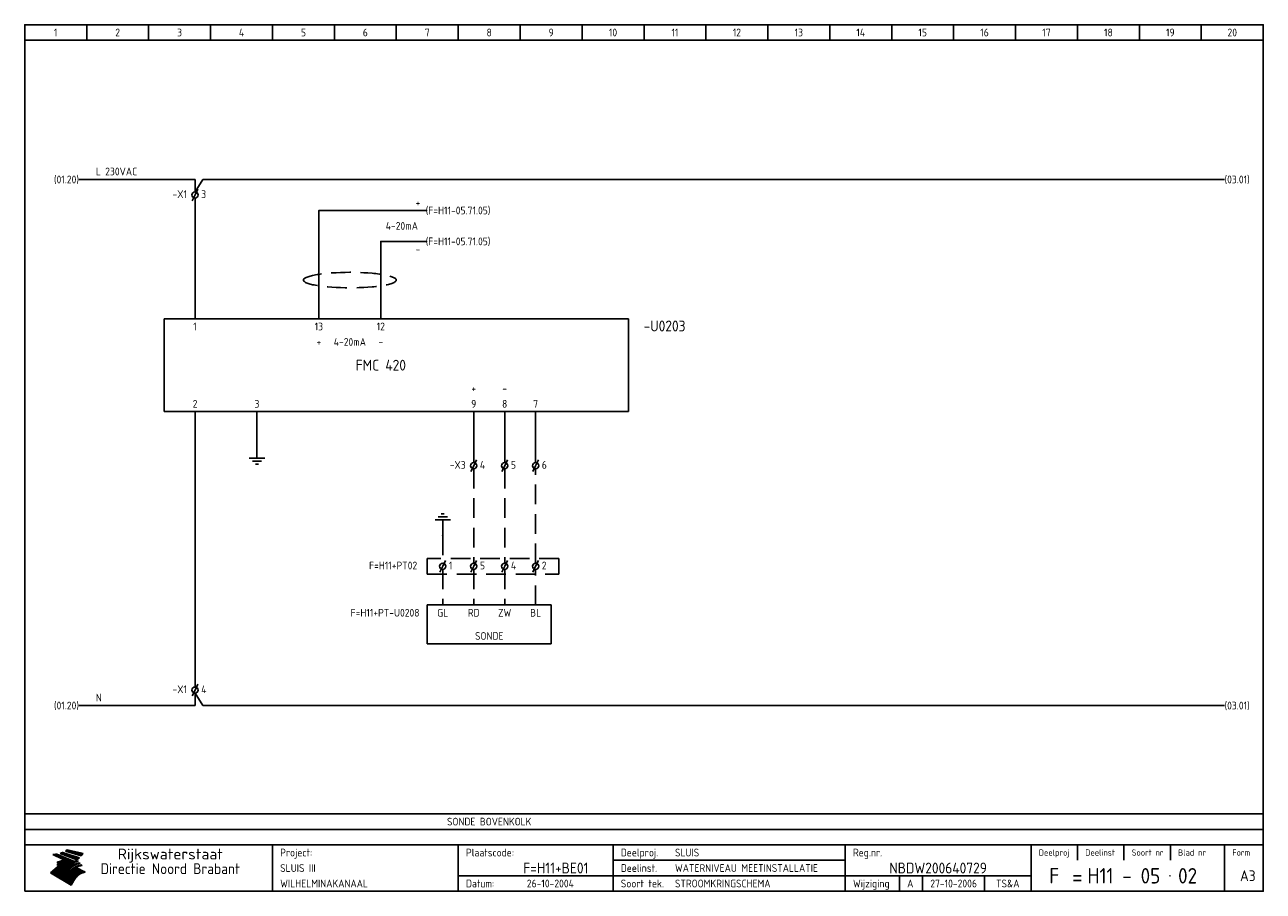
# Model space of a CAD drawing. Extents: x 10 to 410, y 10 to 290.
import ezdxf
from ezdxf.enums import TextEntityAlignment as Align

# ---------------------------------------------------------------- set-up
doc = ezdxf.new("R2010")
doc.units = 0
doc.header["$MEASUREMENT"] = 0
doc.linetypes.add('HIDDEN', pattern=[9.525, 6.35, -3.175])
doc.layers.get('0').update_dxf_attribs({"linetype": 'CONTINUOUS'})
for name, color, linetype in [('0-25', 7, 'CONTINUOUS'), ('0-35', 2, 'CONTINUOUS'), ('0-50', 3, 'CONTINUOUS'), ('B-25', 7, 'CONTINUOUS'), ('B-35', 2, 'CONTINUOUS'), ('S-25', 7, 'CONTINUOUS')]:
    doc.layers.add(name, color=color, linetype=linetype)
doc.styles.add('ISO', font='iso.shx')
doc.styles.get("Standard").update_dxf_attribs({"font": 'iso.shx'})

# ---------------------------------------------------------------- blocks, each defined once
blk = doc.blocks.new('0033')
at = {"layer": 'S-25'}
for p in [(-0.94, -1.88), (0.94, 1.88)]:
    blk.add_line(p, (0, 0), dxfattribs=at)
blk.add_circle((0, 0), 1, dxfattribs=at)
at = {"layer": 'B-25'}
blk.add_attdef('KT', text='', height=2.5, dxfattribs=at).set_placement((-2, -1), align=Align.RIGHT)
blk.add_attdef('KN1', (2, -1.01), '', height=2.5, dxfattribs=at)
blk = doc.blocks.new('KADERA3')
at = {"layer": '0-25'}
for p, q in [((30, 285), (30, 290)), ((50, 285), (50, 290)), ((70, 285), (70, 290)), ((90, 285), (90, 290)), ((110, 285), (110, 290)), ((130, 285), (130, 290)), ((150, 285), (150, 290)), ((170, 285), (170, 290)), ((190, 285), (190, 290)), ((210, 285), (210, 290)), ((230, 285), (230, 290)), ((250, 285), (250, 290)), ((270, 285), (270, 290)), ((290, 285), (290, 290)), ((310, 285), (310, 290)), ((330, 285), (330, 290)), ((350, 285), (350, 290)), ((370, 285), (370, 290)), ((390, 285), (390, 290)), ((10, 285), (410, 285)), ((410, 35), (10, 35)), ((410, 30), (10, 30)), ((350, 25), (350, 20)), ((365, 25), (365, 20)), ((380, 25), (380, 20)), ((200, 20), (275, 20)), ((150, 15), (335, 15)), ((292.5, 15), (292.5, 10)), ((300, 15), (300, 10)), ((320, 15), (320, 10))]:
    blk.add_line(p, q, dxfattribs=at)
at = {"layer": '0-25', "color": 7}
for p, q in [((19.1, 21.89), (25.12, 19)), ((19.1, 21.89), (25.12, 19)), ((19.17, 21.86), (20.7, 21.86)), ((19.29, 21.8), (20.83, 21.8)), ((19.4, 21.75), (20.96, 21.75)), ((19.52, 21.69), (21.09, 21.69)), ((19.64, 21.63), (21.22, 21.63)), ((19.74, 21.92), (20.56, 21.92)), ((19.75, 21.58), (21.36, 21.58)), ((19.87, 21.52), (21.49, 21.52)), ((19.99, 21.47), (21.62, 21.47)), ((20.11, 21.41), (21.75, 21.41)), ((20.22, 21.35), (21.88, 21.35)), ((20.25, 21.97), (20.43, 21.97)), ((20.34, 21.3), (22.02, 21.3)), ((20.38, 21.99), (26.02, 19.59)), ((20.38, 21.99), (26.02, 19.59)), ((20.46, 21.24), (22.15, 21.24)), ((20.57, 21.18), (22.28, 21.18)), ((20.69, 21.13), (22.41, 21.13)), ((20.81, 21.07), (22.55, 21.07)), ((20.92, 21.02), (22.68, 21.02)), ((21.04, 20.96), (22.81, 20.96)), ((21.16, 20.9), (22.94, 20.9)), ((21.27, 20.85), (23.07, 20.85)), ((21.39, 20.79), (23.21, 20.79)), ((21.47, 22.25), (26.83, 20.19)), ((21.47, 22.25), (26.83, 20.19)), ((21.49, 22.25), (23.07, 22.25)), ((21.51, 20.73), (23.34, 20.73)), ((21.6, 22.2), (23.25, 22.2)), ((21.63, 20.68), (23.47, 20.68)), ((21.65, 22.31), (22.89, 22.31)), ((21.74, 20.62), (23.6, 20.62)), ((21.75, 22.14), (23.42, 22.14)), ((21.8, 22.37), (22.71, 22.37)), ((21.86, 20.57), (23.73, 20.57)), ((21.9, 22.08), (23.6, 22.08)), ((21.94, 22.42), (22.53, 22.42)), ((21.98, 20.51), (23.87, 20.51)), ((22.04, 22.03), (23.78, 22.03)), ((22.06, 22.48), (22.36, 22.48)), ((22.09, 20.45), (24, 20.45)), ((22.18, 22.53), (27.65, 20.8)), ((22.18, 22.53), (27.65, 20.8)), ((22.19, 21.97), (23.96, 21.97)), ((22.21, 20.4), (24.13, 20.4)), ((22.33, 20.34), (24.26, 20.34)), ((22.34, 21.92), (24.13, 21.92)), ((22.37, 20), (23.08, 20)), ((22.44, 20.28), (24.4, 20.28)), ((22.48, 21.86), (24.31, 21.86)), ((22.49, 20.06), (23.04, 20.06)), ((22.56, 20.23), (24.53, 20.23)), ((22.61, 20.12), (22.93, 20.12)), ((22.63, 21.8), (24.49, 21.8)), ((22.68, 20.17), (24.66, 20.17)), ((22.71, 20.17), (22.82, 20.17)), ((23.11, 20.02), (22.77, 20.2)), ((23.11, 20.02), (22.77, 20.2)), ((22.78, 21.75), (24.67, 21.75)), ((22.79, 20.12), (24.79, 20.12)), ((22.91, 20.06), (24.92, 20.06)), ((22.92, 21.69), (24.85, 21.69)), ((23.03, 20), (25.06, 20)), ((23.07, 21.63), (25.02, 21.63)), ((23.14, 22.99), (28.22, 21.46)), ((23.14, 22.99), (28.22, 21.46)), ((23.15, 22.98), (25.33, 22.98)), ((23.22, 21.58), (25.2, 21.58)), ((23.23, 23.04), (25.09, 23.04)), ((23.32, 23.1), (24.84, 23.1)), ((23.34, 22.93), (25.57, 22.93)), ((23.36, 21.52), (25.38, 21.52)), ((23.4, 23.15), (24.6, 23.15)), ((23.49, 23.21), (24.36, 23.21)), ((23.51, 21.47), (25.56, 21.47)), ((23.52, 22.87), (25.81, 22.87)), ((23.57, 23.27), (24.12, 23.27)), ((23.64, 23.32), (23.87, 23.32)), ((23.66, 21.41), (25.74, 21.41)), ((23.7, 23.36), (28.82, 22.17)), ((23.7, 23.36), (28.82, 22.17)), ((23.71, 22.82), (26.06, 22.82)), ((23.8, 21.35), (25.91, 21.35)), ((23.9, 22.76), (26.3, 22.76)), ((23.95, 21.3), (26.09, 21.3)), ((24.09, 22.7), (26.54, 22.7)), ((24.09, 21.24), (26.27, 21.24)), ((24.24, 21.18), (26.45, 21.18)), ((24.27, 22.65), (26.78, 22.65)), ((24.39, 21.13), (26.62, 21.13)), ((24.46, 22.59), (27.03, 22.59)), ((24.53, 21.07), (26.8, 21.07)), ((24.65, 22.53), (27.27, 22.53)), ((24.68, 21.02), (26.98, 21.02)), ((24.83, 20.96), (27.16, 20.96)), ((24.84, 22.48), (27.51, 22.48)), ((24.97, 20.9), (27.34, 20.9)), ((25.02, 22.42), (27.75, 22.42)), ((25.12, 20.85), (27.51, 20.85)), ((25.21, 22.37), (28, 22.37)), ((25.27, 20.79), (27.63, 20.79)), ((25.4, 22.31), (28.24, 22.31)), ((25.41, 20.73), (27.57, 20.73)), ((25.56, 20.68), (27.51, 20.68)), ((25.58, 22.25), (28.48, 22.25)), ((25.71, 20.62), (27.44, 20.62)), ((25.77, 22.2), (28.72, 22.2)), ((25.85, 20.57), (27.37, 20.57)), ((25.96, 22.14), (28.79, 22.14)), ((26, 20.51), (27.29, 20.51)), ((26.15, 22.08), (28.75, 22.08)), ((26.15, 20.45), (27.22, 20.45)), ((26.29, 20.4), (27.14, 20.4)), ((26.33, 22.03), (28.71, 22.03)), ((26.44, 20.34), (27.06, 20.34)), ((26.52, 21.97), (28.66, 21.97)), ((26.59, 20.28), (26.97, 20.28)), ((26.71, 21.92), (28.62, 21.92)), ((26.73, 20.23), (26.89, 20.23)), ((26.9, 21.86), (28.57, 21.86)), ((27.08, 21.8), (28.52, 21.8)), ((27.27, 21.75), (28.48, 21.75)), ((27.46, 21.69), (28.43, 21.69)), ((27.65, 21.63), (28.38, 21.63)), ((27.83, 21.58), (28.33, 21.58)), ((28.02, 21.52), (28.28, 21.52)), ((28.21, 21.47), (28.22, 21.47)), ((20.58, 17.88), (18.3, 16)), ((20.58, 17.88), (18.3, 16)), ((24.94, 11.97), (18.3, 16)), ((24.94, 11.97), (18.3, 16)), ((18.31, 16.01), (20.96, 16.01)), ((18.38, 16.07), (21.46, 16.07)), ((18.45, 16.12), (21.88, 16.12)), ((18.52, 16.18), (22.15, 16.18)), ((18.59, 16.23), (22.38, 16.23)), ((18.65, 16.29), (22.58, 16.29)), ((18.72, 16.35), (22.75, 16.35)), ((18.79, 16.4), (22.91, 16.4)), ((18.86, 16.46), (20.6, 16.46)), ((18.93, 16.52), (20.6, 16.52)), ((18.99, 16.57), (20.6, 16.57)), ((19.06, 16.63), (20.6, 16.63)), ((19.13, 16.68), (20.6, 16.68)), ((19.2, 16.74), (20.6, 16.74)), ((19.27, 16.8), (20.6, 16.8)), ((19.33, 16.85), (21.07, 16.85)), ((19.4, 16.91), (21.55, 16.91)), ((19.47, 16.97), (21.88, 16.97)), ((19.54, 17.02), (22.13, 17.02)), ((19.61, 17.08), (22.34, 17.08)), ((19.67, 17.13), (20.6, 17.13)), ((19.74, 17.19), (20.6, 17.19)), ((19.81, 17.25), (20.6, 17.25)), ((19.88, 17.3), (20.6, 17.3)), ((19.95, 17.36), (20.6, 17.36)), ((20.01, 17.42), (20.6, 17.42)), ((20.08, 17.47), (20.93, 17.47)), ((20.15, 17.53), (21.26, 17.53)), ((20.22, 17.58), (21.51, 17.58)), ((20.29, 17.64), (21.72, 17.64)), ((20.35, 17.7), (21.9, 17.7)), ((20.42, 17.75), (22.07, 17.75)), ((20.49, 17.81), (22.22, 17.81)), ((20.56, 17.87), (22.36, 17.87)), ((20.6, 19.11), (20.58, 19.51)), ((20.6, 19.11), (20.58, 19.51)), ((20.58, 19.5), (22.09, 19.5)), ((20.58, 19.44), (21.95, 19.44)), ((20.59, 19.38), (21.79, 19.38)), ((20.59, 19.33), (21.62, 19.33)), ((20.59, 19.27), (21.42, 19.27)), ((20.6, 19.22), (21.2, 19.22)), ((20.6, 19.16), (20.93, 19.16)), ((20.6, 19.11), (20.69, 19.12)), ((20.6, 19.11), (20.69, 19.12)), ((20.6, 18.79), (20.77, 18.81)), ((20.6, 18.79), (20.77, 18.81)), ((20.6, 18.29), (20.6, 18.79)), ((20.6, 18.29), (20.6, 18.79)), ((20.6, 18.77), (22.46, 18.77)), ((20.6, 18.71), (22.33, 18.71)), ((20.6, 18.65), (22.19, 18.65)), ((20.6, 18.6), (22.04, 18.6)), ((20.6, 18.54), (21.87, 18.54)), ((20.6, 18.48), (21.68, 18.48)), ((20.6, 18.43), (21.46, 18.43)), ((20.6, 18.37), (21.21, 18.37)), ((20.6, 18.32), (20.87, 18.32)), ((20.6, 18.29), (20.88, 18.32)), ((20.6, 18.29), (20.88, 18.32)), ((20.6, 17.88), (20.86, 17.91)), ((20.6, 17.88), (20.86, 17.91)), ((20.6, 17.43), (20.97, 17.48)), ((20.6, 17.43), (20.97, 17.48)), ((20.6, 17.43), (20.6, 17.09)), ((20.6, 17.43), (20.6, 17.09)), ((20.6, 17.09), (21.26, 17.16)), ((20.6, 17.09), (21.26, 17.16)), ((20.6, 16.8), (21.37, 16.89)), ((20.6, 16.8), (21.37, 16.89)), ((20.6, 16.8), (20.6, 16.45)), ((20.6, 16.8), (20.6, 16.45)), ((20.6, 16.45), (21.56, 16.56)), ((20.6, 16.45), (21.56, 16.56)), ((20.6, 15.97), (21.67, 16.09)), ((20.6, 15.97), (21.67, 16.09)), ((20.7, 16.46), (23.06, 16.46)), ((20.9, 19.55), (22.23, 19.55)), ((20.9, 18.82), (22.59, 18.82)), ((20.98, 17.92), (22.5, 17.92)), ((21.02, 17.13), (22.53, 17.13)), ((21.19, 19.61), (22.35, 19.61)), ((21.2, 16.52), (23.2, 16.52)), ((21.32, 18.88), (22.71, 18.88)), ((21.32, 17.98), (22.62, 17.98)), ((21.42, 19.67), (22.47, 19.67)), ((21.47, 17.19), (22.7, 17.19)), ((21.59, 18.03), (22.74, 18.03)), ((21.61, 18.93), (22.82, 18.93)), ((21.62, 19.72), (22.59, 19.72)), ((21.72, 16.57), (23.32, 16.57)), ((21.77, 17.25), (22.85, 17.25)), ((21.8, 19.78), (22.69, 19.78)), ((21.8, 18.09), (22.85, 18.09)), ((21.84, 18.99), (22.92, 18.99)), ((21.96, 19.83), (22.79, 19.83)), ((21.99, 18.15), (22.95, 18.15)), ((22.01, 17.3), (22.99, 17.3)), ((22.03, 19.05), (23.03, 19.05)), ((22.1, 16.63), (23.44, 16.63)), ((22.11, 19.89), (22.89, 19.89)), ((22.16, 18.2), (23.05, 18.2)), ((22.21, 19.1), (23.12, 19.1)), ((22.21, 17.36), (23.12, 17.36)), ((22.24, 19.95), (22.99, 19.95)), ((22.31, 18.26), (23.15, 18.26)), ((22.36, 19.16), (23.22, 19.16)), ((22.38, 16.68), (23.56, 16.68)), ((22.39, 17.42), (23.24, 17.42)), ((22.45, 18.32), (23.24, 18.32)), ((22.51, 19.22), (23.3, 19.22)), ((22.56, 17.47), (23.36, 17.47)), ((22.59, 18.37), (23.33, 18.37)), ((22.6, 16.74), (23.66, 16.74)), ((22.64, 19.27), (23.39, 19.27)), ((22.71, 18.43), (23.42, 18.43)), ((22.71, 17.53), (23.47, 17.53)), ((22.77, 19.33), (23.47, 19.33)), ((22.79, 16.8), (23.77, 16.8)), ((22.83, 18.48), (23.5, 18.48)), ((22.84, 17.58), (23.57, 17.58)), ((22.89, 19.38), (23.55, 19.38)), ((22.94, 18.54), (23.58, 18.54)), ((22.96, 16.85), (23.86, 16.85)), ((22.97, 17.64), (23.67, 17.64)), ((23, 19.44), (23.63, 19.44)), ((23.04, 18.6), (23.66, 18.6)), ((23.1, 19.5), (23.72, 19.5)), ((23.1, 17.7), (23.77, 17.7)), ((23.12, 16.91), (23.96, 16.91)), ((23.14, 18.65), (23.74, 18.65)), ((23.15, 19.95), (25.19, 19.95)), ((23.21, 19.55), (23.8, 19.55)), ((23.21, 17.75), (23.86, 17.75)), ((23.21, 16.01), (28.9, 16.01)), ((23.24, 18.71), (23.82, 18.71)), ((23.26, 19.89), (25.32, 19.89)), ((23.26, 16.97), (24.05, 16.97)), ((23.3, 19.61), (23.88, 19.61)), ((23.32, 17.81), (23.95, 17.81)), ((23.33, 18.77), (23.91, 18.77)), ((23.37, 16.07), (29.08, 16.07)), ((23.38, 19.83), (25.45, 19.83)), ((23.39, 19.67), (23.81, 19.67)), ((23.39, 17.02), (24.14, 17.02)), ((23.42, 18.82), (23.99, 18.82)), ((23.42, 17.87), (24.03, 17.87)), ((23.45, 19.7), (23.58, 19.79)), ((23.45, 19.7), (23.58, 19.79)), ((23.48, 19.72), (23.7, 19.72)), ((23.5, 19.78), (25.58, 19.78)), ((23.51, 18.88), (24.07, 18.88)), ((23.51, 16.12), (29.27, 16.12)), ((23.52, 17.92), (24.11, 17.92)), ((23.52, 17.08), (24.22, 17.08)), ((23.54, 18.9), (24.3, 19.42)), ((23.54, 18.9), (24.3, 19.42)), ((23.56, 19.78), (23.59, 19.78)), ((23.56, 19.39), (23.9, 19.62)), ((23.56, 19.39), (23.9, 19.62)), ((23.58, 19.79), (23.9, 19.62)), ((23.58, 19.79), (23.9, 19.62)), ((23.59, 18.93), (24.15, 18.93)), ((23.61, 19.72), (25.72, 19.72)), ((23.62, 17.98), (24.2, 17.98)), ((23.63, 17.13), (24.3, 17.13)), ((23.65, 18.59), (24.62, 19.25)), ((23.65, 18.59), (24.62, 19.25)), ((29.41, 16.17), (23.65, 16.17)), ((23.67, 18.99), (24.23, 18.99)), ((23.71, 18.03), (24.28, 18.03)), ((23.73, 19.67), (25.85, 19.67)), ((23.75, 19.05), (24.32, 19.05)), ((23.75, 17.19), (24.38, 17.19)), ((23.77, 16.23), (29.47, 16.23)), ((23.79, 18.09), (24.36, 18.09)), ((23.83, 19.1), (24.4, 19.1)), ((23.85, 19.61), (25.98, 19.61)), ((23.85, 17.25), (24.46, 17.25)), ((23.88, 18.15), (24.44, 18.15)), ((23.89, 16.29), (29.36, 16.29)), ((23.92, 19.16), (24.48, 19.16)), ((23.94, 18.19), (25.23, 19.07)), ((23.94, 18.19), (25.23, 19.07)), ((23.95, 17.3), (24.55, 17.3)), ((23.96, 19.55), (25.96, 19.55)), ((23.96, 18.2), (24.53, 18.2)), ((24, 19.22), (24.56, 19.22)), ((24, 16.35), (29.24, 16.35)), ((24.04, 18.26), (24.61, 18.26)), ((24.05, 17.36), (24.63, 17.36)), ((24.06, 17.88), (25.34, 18.76)), ((24.06, 17.88), (25.34, 18.76)), ((24.08, 19.5), (25.88, 19.5)), ((24.08, 19.27), (24.58, 19.27)), ((24.11, 16.4), (29.13, 16.4)), ((24.13, 18.32), (24.69, 18.32)), ((24.14, 17.42), (24.71, 17.42)), ((24.16, 19.33), (24.47, 19.33)), ((24.2, 19.44), (25.79, 19.44)), ((24.21, 18.37), (24.77, 18.37)), ((24.21, 16.46), (29.02, 16.46)), ((24.23, 17.47), (24.79, 17.47)), ((24.24, 17.48), (25.52, 18.36)), ((24.24, 17.48), (25.52, 18.36)), ((24.25, 19.38), (24.36, 19.38)), ((24.29, 18.43), (24.85, 18.43)), ((24.3, 19.42), (24.62, 19.25)), ((24.3, 19.42), (24.62, 19.25)), ((24.31, 19.38), (25.71, 19.38)), ((24.31, 17.53), (24.87, 17.53)), ((24.31, 16.52), (28.91, 16.52)), ((24.35, 17.17), (25.64, 18.05)), ((24.35, 17.17), (25.64, 18.05)), ((24.37, 18.48), (24.94, 18.48)), ((24.39, 17.58), (24.96, 17.58)), ((24.4, 16.57), (28.79, 16.57)), ((24.43, 19.33), (25.62, 19.33)), ((24.45, 18.54), (25.02, 18.54)), ((24.47, 17.64), (25.04, 17.64)), ((24.49, 16.63), (28.68, 16.63)), ((24.54, 18.6), (25.1, 18.6)), ((24.55, 19.27), (25.54, 19.27)), ((24.56, 17.7), (25.12, 17.7)), ((24.57, 16.68), (28.57, 16.68)), ((24.62, 18.65), (25.18, 18.65)), ((24.63, 16.72), (25.91, 17.6)), ((24.63, 16.72), (25.91, 17.6)), ((24.64, 17.75), (25.2, 17.75)), ((24.66, 16.74), (28.45, 16.74)), ((24.67, 19.22), (25.45, 19.22)), ((24.7, 18.71), (25.27, 18.71)), ((24.72, 17.81), (25.29, 17.81)), ((24.74, 16.8), (28.34, 16.8)), ((24.78, 19.16), (25.37, 19.16)), ((24.78, 18.77), (25.34, 18.77)), ((24.8, 17.87), (25.37, 17.87)), ((24.82, 16.85), (28.23, 16.85)), ((24.87, 18.82), (25.4, 18.82)), ((24.89, 17.92), (25.45, 17.92)), ((24.9, 19.1), (25.28, 19.1)), ((24.9, 16.91), (28.11, 16.91)), ((24.95, 18.88), (25.45, 18.88)), ((24.97, 17.98), (25.53, 17.98)), ((24.99, 16.97), (28, 16.97)), ((25.02, 19.05), (25.2, 19.05)), ((25.03, 18.93), (25.51, 18.93)), ((25.05, 18.03), (25.61, 18.03)), ((25.07, 17.02), (27.89, 17.02)), ((25.11, 18.99), (25.57, 18.99)), ((26.02, 19.59), (25.12, 19)), ((26.02, 19.59), (25.12, 19)), ((25.13, 18.09), (25.68, 18.09)), ((25.15, 17.08), (27.77, 17.08)), ((25.19, 19.05), (25.63, 19.05)), ((25.21, 18.15), (25.75, 18.15)), ((25.23, 17.13), (27.66, 17.13)), ((25.26, 19.1), (25.7, 19.1)), ((25.3, 18.2), (25.82, 18.2)), ((25.31, 17.19), (27.55, 17.19)), ((25.33, 19.16), (25.77, 19.16)), ((25.38, 18.26), (25.89, 18.26)), ((25.39, 19.22), (25.85, 19.22)), ((25.4, 17.25), (27.43, 17.25)), ((25.46, 18.32), (25.97, 18.32)), ((25.47, 19.27), (25.93, 19.27)), ((25.48, 17.3), (27.32, 17.3)), ((25.54, 19.33), (26.03, 19.33)), ((25.54, 18.37), (26.06, 18.37)), ((25.56, 17.36), (27.21, 17.36)), ((25.62, 18.43), (26.14, 18.43)), ((25.63, 19.38), (26.13, 19.38)), ((25.64, 17.42), (27.1, 17.42)), ((25.7, 18.48), (26.24, 18.48)), ((25.72, 19.44), (26.24, 19.44)), ((25.73, 17.47), (26.98, 17.47)), ((25.79, 18.54), (26.34, 18.54)), ((25.81, 17.53), (26.87, 17.53)), ((25.82, 19.5), (26.36, 19.5)), ((25.89, 18.6), (26.46, 18.6)), ((25.89, 17.58), (26.76, 17.58)), ((25.93, 19.55), (26.53, 19.55)), ((25.96, 17.64), (26.64, 17.64)), ((25.99, 18.65), (26.58, 18.65)), ((26.04, 17.7), (26.59, 17.7)), ((26.06, 19.61), (26.85, 19.61)), ((26.1, 18.71), (26.72, 18.71)), ((26.12, 17.75), (26.67, 17.75)), ((26.2, 17.81), (26.76, 17.81)), ((26.21, 19.67), (27.23, 19.67)), ((26.23, 18.77), (26.89, 18.77)), ((26.29, 17.87), (26.86, 17.87)), ((26.37, 18.82), (27.09, 18.82)), ((26.39, 17.92), (26.97, 17.92)), ((26.44, 19.72), (27.18, 19.72)), ((26.49, 17.98), (27.09, 17.98)), ((26.53, 18.88), (27.34, 18.88)), ((26.56, 17.68), (29.54, 16.2)), ((26.56, 17.68), (29.54, 16.2)), ((26.6, 18.03), (27.22, 18.03)), ((26.72, 18.09), (27.38, 18.09)), ((26.73, 18.93), (27.66, 18.93)), ((26.85, 18.15), (27.56, 18.15)), ((26.99, 18.99), (27.9, 18.99)), ((27, 18.2), (27.8, 18.2)), ((27.13, 19.78), (27.25, 19.64)), ((27.13, 19.78), (27.25, 19.64)), ((27.18, 18.26), (28.13, 18.26)), ((27.26, 19.05), (27.84, 19.05)), ((27.39, 18.32), (28.47, 18.32)), ((27.7, 18.37), (28.49, 18.37)), ((27.78, 19.1), (27.93, 18.96)), ((27.78, 19.1), (27.93, 18.96)), ((28, 18.43), (28.44, 18.43)), ((28.29, 15.83), (29.54, 16.2)), ((28.29, 15.83), (29.54, 16.2)), ((28.39, 18.48), (28.54, 18.32)), ((28.39, 18.48), (28.54, 18.32)), ((29.54, 16.2), (29.45, 16.17)), ((29.54, 16.2), (29.45, 16.17)), ((29.46, 16.18), (29.47, 16.18)), ((18.38, 15.95), (20.6, 15.95)), ((18.47, 15.9), (20.6, 15.9)), ((18.57, 15.84), (20.6, 15.84)), ((18.66, 15.78), (20.6, 15.78)), ((18.75, 15.73), (20.6, 15.73)), ((18.85, 15.67), (20.6, 15.67)), ((18.94, 15.62), (20.6, 15.62)), ((19.03, 15.56), (27.83, 15.56)), ((19.12, 15.5), (27.75, 15.5)), ((19.22, 15.45), (27.66, 15.45)), ((19.31, 15.39), (27.58, 15.39)), ((19.4, 15.33), (27.5, 15.33)), ((19.49, 15.28), (27.43, 15.28)), ((19.59, 15.22), (27.36, 15.22)), ((19.68, 15.17), (27.29, 15.17)), ((19.77, 15.11), (27.22, 15.11)), ((19.86, 15.05), (27.15, 15.05)), ((19.96, 15), (27.09, 15)), ((20.05, 14.94), (27.02, 14.94)), ((20.14, 14.88), (26.96, 14.88)), ((20.24, 14.83), (26.9, 14.83)), ((20.33, 14.77), (26.84, 14.77)), ((20.42, 14.72), (26.79, 14.72)), ((20.51, 14.66), (26.73, 14.66)), ((20.6, 15.97), (20.6, 15.58)), ((20.6, 15.97), (20.6, 15.58)), ((20.6, 15.58), (21.95, 15.73)), ((20.6, 15.58), (21.95, 15.73)), ((20.61, 14.6), (26.68, 14.6)), ((20.7, 14.55), (26.62, 14.55)), ((20.79, 14.49), (26.57, 14.49)), ((20.88, 14.43), (26.52, 14.43)), ((20.94, 15.62), (27.92, 15.62)), ((20.98, 14.38), (26.47, 14.38)), ((21.07, 14.32), (26.42, 14.32)), ((21.16, 14.27), (26.38, 14.27)), ((21.25, 14.21), (26.33, 14.21)), ((21.35, 14.15), (26.29, 14.15)), ((21.44, 14.1), (26.24, 14.1)), ((21.45, 15.67), (28.01, 15.67)), ((21.53, 14.04), (26.2, 14.04)), ((21.63, 13.98), (26.16, 13.98)), ((21.72, 13.93), (26.12, 13.93)), ((21.81, 13.87), (26.08, 13.87)), ((21.9, 13.82), (26.04, 13.82)), ((21.96, 15.73), (28.11, 15.73)), ((22, 13.76), (26, 13.76)), ((22.09, 13.7), (25.96, 13.7)), ((22.18, 13.65), (25.93, 13.65)), ((22.27, 13.59), (25.89, 13.59)), ((22.34, 15.78), (28.21, 15.78)), ((22.37, 13.53), (25.86, 13.53)), ((22.46, 13.48), (25.82, 13.48)), ((22.55, 13.42), (25.79, 13.42)), ((22.62, 15.84), (28.33, 15.84)), ((22.65, 13.37), (25.76, 13.37)), ((22.74, 13.31), (25.73, 13.31)), ((22.83, 13.25), (25.69, 13.25)), ((22.84, 15.9), (28.52, 15.9)), ((22.92, 13.2), (25.66, 13.2)), ((23.02, 13.14), (25.63, 13.14)), ((23.04, 15.95), (28.71, 15.95)), ((23.11, 13.08), (25.59, 13.08)), ((23.2, 13.03), (25.56, 13.03)), ((23.29, 12.97), (25.53, 12.97)), ((23.39, 12.92), (25.5, 12.92)), ((23.48, 12.86), (25.46, 12.86)), ((23.57, 12.8), (25.43, 12.8)), ((23.66, 12.75), (25.4, 12.75)), ((23.76, 12.69), (25.36, 12.69)), ((23.85, 12.63), (25.33, 12.63)), ((23.94, 12.58), (25.3, 12.58)), ((24.04, 12.52), (25.26, 12.52)), ((24.13, 12.47), (25.23, 12.47)), ((24.22, 12.41), (25.2, 12.41)), ((24.31, 12.35), (25.17, 12.35)), ((24.41, 12.3), (25.13, 12.3)), ((24.5, 12.24), (25.1, 12.24)), ((24.59, 12.18), (25.07, 12.18)), ((24.68, 12.13), (25.03, 12.13)), ((24.78, 12.07), (25, 12.07)), ((24.87, 12.02), (24.97, 12.02)), ((24.94, 11.97), (25.81, 13.45)), ((24.94, 11.97), (25.81, 13.45))]:
    blk.add_line(p, q, dxfattribs=at)
for centre, radius, start, end in [((19.15, 29.7), 7.8, 269.6055, 279.0886), ((19.15, 29.7), 7.8, 269.6055, 279.0886), ((19.93, 25.38), 5.91, 276.3402, 298.7463), ((19.93, 25.38), 5.91, 276.3402, 298.7463), ((19.84, 25.09), 6.03, 278.129, 302.868), ((19.84, 25.09), 6.03, 278.129, 302.868), ((19.84, 27.26), 5.27, 288.0217, 296.3084), ((19.84, 27.26), 5.27, 288.0217, 296.3084), ((20.49, 27.56), 5.28, 300.0654, 307.393), ((20.49, 27.56), 5.28, 300.0654, 307.393), ((24.11, 24.7), 5.26, 301.1147, 312.2814), ((24.11, 24.7), 5.26, 301.1147, 312.2814), ((21.95, 27.32), 8.59, 316.9248, 323.1399), ((21.95, 27.32), 8.59, 316.9248, 323.1399), ((20.21, 23.78), 5.91, 273.6149, 304.3803), ((20.21, 23.78), 5.91, 273.6149, 304.3803), ((20.35, 24.56), 5.76, 274.164, 302.5474), ((20.35, 24.56), 5.76, 274.164, 302.5474), ((20.05, 24.28), 6.02, 277.9472, 305.7139), ((20.05, 24.28), 6.02, 277.9472, 305.7139), ((20.04, 23.49), 6.09, 278.8115, 306.4242), ((20.04, 23.49), 6.09, 278.8115, 306.4242), ((20.53, 23.07), 5.96, 277.0519, 304.973), ((20.53, 23.07), 5.96, 277.0519, 304.973), ((20.72, 22.76), 5.91, 276.3402, 304.3803), ((20.72, 22.76), 5.91, 276.3402, 304.3803), ((21.06, 22.34), 5.81, 274.9043, 303.1745), ((21.06, 22.34), 5.81, 274.9043, 303.1745), ((20.82, 22.06), 6.04, 278.1111, 305.8489), ((20.82, 22.06), 6.04, 278.1111, 305.8489), ((21.3, 21.6), 5.91, 276.3402, 304.3803), ((21.3, 21.6), 5.91, 276.3402, 304.3803), ((27.05, 17.17), 2.63, 107.4286, 133.7799), ((27.05, 17.17), 2.63, 107.4286, 133.7799), ((27.45, 16.91), 2.81, 110.4143, 138.7411), ((27.45, 16.91), 2.81, 110.4143, 138.7411), ((27.57, 15.64), 3.4, 98.1566, 126.9045), ((27.57, 15.64), 3.4, 98.1566, 126.9045), ((27.91, 15.54), 3.39, 100.5835, 132.088), ((27.91, 15.54), 3.39, 100.5835, 132.088), ((28.21, 14.74), 3.67, 95.7581, 128.7216), ((28.21, 14.74), 3.67, 95.7581, 128.7216), ((27.01, 16.84), 2.93, 87.7348, 104.8316), ((27.01, 16.84), 2.93, 87.7348, 104.8316), ((27.37, 15.71), 3.93, 91.7838, 103.2817), ((27.37, 15.71), 3.93, 91.7838, 103.2817), ((28.4, 15.05), 3.21, 96.3886, 125.0052), ((28.4, 15.05), 3.21, 96.3886, 125.0052), ((27.82, 16.31), 2.8, 90.634, 105.1984), ((27.82, 16.31), 2.8, 90.634, 105.1984), ((28.19, 15.04), 3.93, 93.8342, 103.2817), ((28.19, 15.04), 3.93, 93.8342, 103.2817), ((28.58, 15.69), 2.8, 93.8141, 105.1984), ((28.58, 15.69), 2.8, 93.8141, 105.1984), ((28.95, 14.41), 3.93, 96.0135, 103.2817), ((28.95, 14.41), 3.93, 96.0135, 103.2817), ((31.24, 10.26), 6.3, 117.9568, 149.6251), ((31.24, 10.26), 6.3, 117.9568, 149.6251)]:
    blk.add_arc(centre, radius, start, end, dxfattribs=at)
at = {"layer": '0-35'}
for p, q in [((90, 25), (90, 10)), ((150, 25), (150, 10)), ((200, 25), (200, 10)), ((275, 25), (275, 10)), ((335, 25), (335, 10)), ((397.5, 25), (397.5, 10))]:
    blk.add_line(p, q, dxfattribs=at)
at = {"layer": '0-50'}
for p, q in [((10, 25), (410, 25)), ((348.75, 15), (351.25, 15)), ((348.75, 13.5), (351.25, 13.5))]:
    blk.add_line(p, q, dxfattribs=at)
blk.add_lwpolyline([(10, 10), (410, 10), (410, 290), (10, 290)], close=True, dxfattribs=at)
at = {"layer": '0-50', "const_width": 0.25}
blk.add_lwpolyline([(379.75, 15, 1), (380, 15, 1)], format="xyb", close=True, dxfattribs=at)
at = {"layer": '0-25', "style": 'ISO'}
for s, height, p in [('Project:', 2.5, (92.5, 22.5)), ('Plaatscode:', 2.5, (152.5, 22.5)), ('Deelproj.', 2.5, (202.5, 22.5)), ('Reg.nr.', 2.5, (277.5, 22.5)), ('Deelproj', 2, (337.5, 22.5)), ('Deelinst', 2, (352.5, 22.5)), ('Soort nr', 2, (367.5, 22.5)), ('Blad nr', 2, (382.5, 22.5)), ('Form', 2, (400, 22.5)), ('Deelinst.', 2.5, (202.5, 17.5)), ('Datum:', 2.5, (152.5, 12.5)), ('Soort tek.', 2.5, (202.5, 12.5)), ('Wijziging', 2.5, (277.5, 12.5))]:
    blk.add_text(s, height=height, dxfattribs=at).set_placement(p, align=Align.MIDDLE_LEFT)
for tag, p in [('STR1', (20, 287.5)), ('STR2', (40, 287.5)), ('STR3', (60, 287.5)), ('STR4', (80, 287.5)), ('STR5', (100, 287.5)), ('STR6', (120, 287.5)), ('STR7', (140, 287.5)), ('STR8', (160, 287.5)), ('STR9', (180, 287.5)), ('STR10', (200, 287.5)), ('STR11', (220, 287.5)), ('STR12', (240, 287.5)), ('STR13', (260, 287.5)), ('STR14', (280, 287.5)), ('STR15', (300, 287.5)), ('STR16', (320, 287.5)), ('STR17', (340, 287.5)), ('STR18', (360, 287.5)), ('STR19', (380, 287.5)), ('STR20', (400, 287.5)), ('W', (180, 12.5)), ('Z', (310, 12.5)), ('Y', (327.5, 12.5))]:
    blk.add_attdef(tag, text='', height=2.5, dxfattribs=at).set_placement(p, align=Align.MIDDLE)
for tag, p in [('N', (220, 22.5)), ('B', (92.5, 17.5)), ('P', (220, 17.5)), ('C', (92.5, 12.5)), ('U', (220, 12.5)), ('REV', (295, 12.5))]:
    blk.add_attdef(tag, text='', height=2.5, dxfattribs=at).set_placement(p, align=Align.MIDDLE_LEFT)
at = {"layer": '0-35', "style": 'ISO', "width": 1.00614}
blk.add_text('Rijkswaterstaat', height=3.5, dxfattribs=at).set_placement((40, 20.28), (74, 20.28), align=Align.FIT)
at = {"layer": '0-35', "color": 2, "style": 'ISO', "width": 0.948867}
blk.add_text('Directie Noord Brabant', height=3.5, dxfattribs=at).set_placement((34.5, 15.53), (79.5, 15.53), align=Align.FIT)
at = {"layer": '0-35', "style": 'ISO'}
for tag, p in [('X', (178.5, 17.5)), ('FORM', (402.5, 15))]:
    blk.add_attdef(tag, text='', height=3.5, dxfattribs=at).set_placement(p, align=Align.MIDDLE_LEFT)
blk.add_attdef('RNR', text='', height=3.5, dxfattribs=at).set_placement((305, 17.5), align=Align.MIDDLE)
at = {"layer": '0-50', "style": 'ISO'}
for tag, p in [('M', (342.5, 15)), ('O', (365, 15))]:
    blk.add_attdef(tag, text='', height=5, dxfattribs=at).set_placement(p, align=Align.MIDDLE)
blk.add_attdef('Q', text='', height=5, dxfattribs=at).set_placement((382.5, 15), align=Align.MIDDLE_LEFT)

msp = doc.modelspace()

# ---------------------------------------------------------------- linework, layer by layer
for p, q in [((65, 236), (67.5, 240)), ((65, 74), (67.5, 70))]:
    msp.add_line(p, q)
at = {"layer": 'B-25', "linetype": 'HIDDEN'}
msp.add_ellipse((115, 207.5), major_axis=(-15, 0), ratio=0.166667, dxfattribs=at)
at = {"layer": 'S-25'}
for p, q in [((27.5, 240), (65, 240)), ((65, 240), (65, 236)), ((67.5, 240), (397.5, 240)), ((65, 234), (65, 195)), ((55, 195), (205, 195)), ((55, 165), (55, 195)), ((205, 195), (205, 165)), ((205, 165), (55, 165)), ((65, 165), (65, 76)), ((155, 165), (155, 148.5)), ((165, 165), (165, 148.5)), ((175, 148.5), (175, 165)), ((140, 102.5), (180, 102.5)), ((140, 90), (140, 102.5)), ((180, 102.5), (180, 90)), ((180, 90), (140, 90)), ((65, 74), (65, 70)), ((27.5, 70), (65, 70)), ((67.5, 70), (397.5, 70))]:
    msp.add_line(p, q, dxfattribs=at)
at = {"layer": 'S-25', "color": 0}
for p, q in [((85, 155), (85, 150)), ((82.5, 150), (87.5, 150)), ((83.5, 149), (86.5, 149)), ((84.5, 148), (85.5, 148)), ((145.5, 132), (144.5, 132)), ((147.5, 130), (142.5, 130)), ((146.5, 131), (143.5, 131)), ((145, 125), (145, 130))]:
    msp.add_line(p, q, dxfattribs=at)
at = {"layer": 'S-25', "linetype": 'HIDDEN'}
for p, q in [((155, 146.5), (155, 116)), ((165, 146.5), (165, 116)), ((175, 116), (175, 146.5)), ((145, 114), (145, 102.5)), ((155, 114), (155, 102.5)), ((165, 114), (165, 102.5)), ((175, 102.5), (175, 114))]:
    msp.add_line(p, q, dxfattribs=at)
at = {"layer": 'S-25'}
for points in [[(105, 195), (105, 230), (140, 230)], [(125, 195), (125, 220), (140, 220)], [(85, 165), (85, 155)]]:
    msp.add_lwpolyline(points, dxfattribs=at)
at = {"layer": 'S-25', "linetype": 'HIDDEN'}
msp.add_lwpolyline([(145, 125), (145, 116)], dxfattribs=at)
msp.add_lwpolyline([(140, 112.5), (182.5, 112.5), (182.5, 117.5), (140, 117.5)], close=True, dxfattribs=at)
at = {"layer": 'S-25'}
msp.add_point((145, 125), dxfattribs=at)
msp.add_point((145, 125), dxfattribs=at)

# ---------------------------------------------------------------- block references
ref = msp.add_blockref('KADERA3', (0, 0), dxfattribs=at)
ref.add_attrib('B', 'SLUIS III', dxfattribs={"layer": '0-25', "height": 2.5, "style": 'ISO'}).set_placement((92.5, 17.5), align=Align.MIDDLE_LEFT)
ref.add_attrib('C', 'WILHELMINAKANAAL', dxfattribs={"layer": '0-25', "height": 2.5, "style": 'ISO'}).set_placement((92.5, 12.5), align=Align.MIDDLE_LEFT)
ref.add_attrib('N', 'SLUIS', dxfattribs={"layer": '0-25', "height": 2.5, "style": 'ISO'}).set_placement((220, 22.5), align=Align.MIDDLE_LEFT)
ref.add_attrib('P', 'WATERNIVEAU MEETINSTALLATIE', dxfattribs={"layer": '0-25', "height": 2.5, "style": 'ISO'}).set_placement((220, 17.5), align=Align.MIDDLE_LEFT)
ref.add_attrib('U', 'STROOMKRINGSCHEMA', dxfattribs={"layer": '0-25', "height": 2.5, "style": 'ISO'}).set_placement((220, 12.5), align=Align.MIDDLE_LEFT)
ref.add_attrib('M', 'F', dxfattribs={"layer": '0-50', "height": 5, "style": 'ISO'}).set_placement((342.5, 15), align=Align.MIDDLE)
ref.add_attrib('O', 'H11 - 05', dxfattribs={"layer": '0-50', "height": 5, "style": 'ISO'}).set_placement((365, 15), align=Align.MIDDLE)
ref.add_attrib('Q', '02', dxfattribs={"layer": '0-50', "height": 5, "style": 'ISO'}).set_placement((382.5, 15), align=Align.MIDDLE_LEFT)
ref.add_attrib('X', 'F=H11+BE01', dxfattribs={"layer": '0-35', "height": 3.5, "style": 'ISO'}).set_placement((171, 17.5), align=Align.MIDDLE_LEFT)
ref.add_attrib('RNR', 'NBDW200640729', dxfattribs={"layer": '0-35', "height": 3.5, "style": 'ISO'}).set_placement((305, 17.5), align=Align.MIDDLE)
ref.add_attrib('W', '26-10-2004', dxfattribs={"layer": '0-25', "height": 2.5, "style": 'ISO'}).set_placement((179.75, 12.5), align=Align.MIDDLE)
ref.add_attrib('FORM', 'A3', dxfattribs={"layer": '0-35', "height": 3.5, "style": 'ISO'}).set_placement((402.5, 15), align=Align.MIDDLE_LEFT)
ref.add_attrib('REV', 'A', dxfattribs={"layer": '0-25', "height": 2.5, "style": 'ISO'}).set_placement((295, 12.5), align=Align.MIDDLE_LEFT)
ref.add_attrib('Z', '27-10-2006', dxfattribs={"layer": '0-25', "height": 2.5, "style": 'ISO'}).set_placement((310, 12.5), align=Align.MIDDLE)
ref.add_attrib('Y', 'TS&A', dxfattribs={"layer": '0-25', "height": 2.5, "style": 'ISO'}).set_placement((327.5, 12.5), align=Align.MIDDLE)
ref.add_attrib('STR1', '1', dxfattribs={"layer": '0-25', "height": 2.5, "style": 'ISO'}).set_placement((20, 287.5), align=Align.MIDDLE)
ref.add_attrib('STR2', '2', dxfattribs={"layer": '0-25', "height": 2.5, "style": 'ISO'}).set_placement((40, 287.5), align=Align.MIDDLE)
ref.add_attrib('STR3', '3', dxfattribs={"layer": '0-25', "height": 2.5, "style": 'ISO'}).set_placement((60, 287.5), align=Align.MIDDLE)
ref.add_attrib('STR4', '4', dxfattribs={"layer": '0-25', "height": 2.5, "style": 'ISO'}).set_placement((80, 287.5), align=Align.MIDDLE)
ref.add_attrib('STR5', '5', dxfattribs={"layer": '0-25', "height": 2.5, "style": 'ISO'}).set_placement((100, 287.5), align=Align.MIDDLE)
ref.add_attrib('STR6', '6', dxfattribs={"layer": '0-25', "height": 2.5, "style": 'ISO'}).set_placement((120, 287.5), align=Align.MIDDLE)
ref.add_attrib('STR7', '7', dxfattribs={"layer": '0-25', "height": 2.5, "style": 'ISO'}).set_placement((140, 287.5), align=Align.MIDDLE)
ref.add_attrib('STR8', '8', dxfattribs={"layer": '0-25', "height": 2.5, "style": 'ISO'}).set_placement((160, 287.5), align=Align.MIDDLE)
ref.add_attrib('STR9', '9', dxfattribs={"layer": '0-25', "height": 2.5, "style": 'ISO'}).set_placement((180, 287.5), align=Align.MIDDLE)
ref.add_attrib('STR10', '10', dxfattribs={"layer": '0-25', "height": 2.5, "style": 'ISO'}).set_placement((200, 287.5), align=Align.MIDDLE)
ref.add_attrib('STR11', '11', dxfattribs={"layer": '0-25', "height": 2.5, "style": 'ISO'}).set_placement((220, 287.5), align=Align.MIDDLE)
ref.add_attrib('STR12', '12', dxfattribs={"layer": '0-25', "height": 2.5, "style": 'ISO'}).set_placement((240, 287.5), align=Align.MIDDLE)
ref.add_attrib('STR13', '13', dxfattribs={"layer": '0-25', "height": 2.5, "style": 'ISO'}).set_placement((260, 287.5), align=Align.MIDDLE)
ref.add_attrib('STR14', '14', dxfattribs={"layer": '0-25', "height": 2.5, "style": 'ISO'}).set_placement((280, 287.5), align=Align.MIDDLE)
ref.add_attrib('STR15', '15', dxfattribs={"layer": '0-25', "height": 2.5, "style": 'ISO'}).set_placement((300, 287.5), align=Align.MIDDLE)
ref.add_attrib('STR16', '16', dxfattribs={"layer": '0-25', "height": 2.5, "style": 'ISO'}).set_placement((320, 287.5), align=Align.MIDDLE)
ref.add_attrib('STR17', '17', dxfattribs={"layer": '0-25', "height": 2.5, "style": 'ISO'}).set_placement((340, 287.5), align=Align.MIDDLE)
ref.add_attrib('STR18', '18', dxfattribs={"layer": '0-25', "height": 2.5, "style": 'ISO'}).set_placement((360, 287.5), align=Align.MIDDLE)
ref.add_attrib('STR19', '19', dxfattribs={"layer": '0-25', "height": 2.5, "style": 'ISO'}).set_placement((380, 287.5), align=Align.MIDDLE)
ref.add_attrib('STR20', '20', dxfattribs={"layer": '0-25', "height": 2.5, "style": 'ISO'}).set_placement((400, 287.5), align=Align.MIDDLE)
ref = msp.add_blockref('0033', (65, 235), dxfattribs=at)
ref.add_attrib('KN1', '3', (67, 234), dxfattribs={"layer": 'B-25', "height": 2.5})
ref.add_attrib('KT', '-X1', dxfattribs={"layer": 'B-25', "height": 2.5}).set_placement((62.39, 234), align=Align.RIGHT)
ref = msp.add_blockref('0033', (155, 147.5), dxfattribs=at)
ref.add_attrib('KN1', '4', (157, 146.5), dxfattribs={"layer": 'B-25', "height": 2.5})
ref.add_attrib('KT', '-X3', dxfattribs={"layer": 'B-25', "height": 2.5}).set_placement((152.39, 146.5), align=Align.RIGHT)
ref = msp.add_blockref('0033', (165, 147.5), dxfattribs=at)
ref.add_attrib('KN1', '5', (167, 146.5), dxfattribs={"layer": 'B-25', "height": 2.5})
ref = msp.add_blockref('0033', (175, 147.5), dxfattribs=at)
ref.add_attrib('KN1', '6', (177, 146.5), dxfattribs={"layer": 'B-25', "height": 2.5})
ref = msp.add_blockref('0033', (145, 115), dxfattribs=at)
ref.add_attrib('KN1', '1', (147, 114), dxfattribs={"layer": 'B-25', "height": 2.5})
ref.add_attrib('KT', 'F=H11+PT02', dxfattribs={"layer": 'B-25', "height": 2.5}).set_placement((136.75, 114), align=Align.RIGHT)
ref = msp.add_blockref('0033', (155, 115), dxfattribs=at)
ref.add_attrib('KN1', '5', (157, 114), dxfattribs={"layer": 'B-25', "height": 2.5})
ref = msp.add_blockref('0033', (165, 115), dxfattribs=at)
ref.add_attrib('KN1', '4', (167, 114), dxfattribs={"layer": 'B-25', "height": 2.5})
ref = msp.add_blockref('0033', (175, 115), dxfattribs=at)
ref.add_attrib('KN1', '2', (177, 114), dxfattribs={"layer": 'B-25', "height": 2.5})
ref = msp.add_blockref('0033', (65, 75), dxfattribs=at)
ref.add_attrib('KN1', '4', (67, 74), dxfattribs={"layer": 'B-25', "height": 2.5})
ref.add_attrib('KT', '-X1', dxfattribs={"layer": 'B-25', "height": 2.5}).set_placement((62.39, 74), align=Align.RIGHT)

# ---------------------------------------------------------------- texts
at = {"layer": 'B-25', "style": 'ISO'}
for s, p in [('(01.20)', (27.5, 240)), ('4-20mA', (137, 225)), ('F=H11+PT-U0208', (137.5, 100)), ('(01.20)', (27.5, 70))]:
    msp.add_text(s, height=2.5, dxfattribs=at).set_placement(p, align=Align.MIDDLE_RIGHT)
for s, p in [('L 230VAC', (32.93, 242.58)), ('(03.01)', (397.5, 240)), ('(F=H11-05.71.05)', (139.5, 230)), ('(F=H11-05.71.05)', (139.5, 220)), ('N', (32.93, 72.58)), ('(03.01)', (397.5, 70))]:
    msp.add_text(s, height=2.5, dxfattribs=at).set_placement(p, align=Align.MIDDLE_LEFT)
for s, p in [('+', (137, 232.5)), ('-', (137, 217.5)), ('1', (65, 192.5)), ('13', (105, 192.5)), ('12', (125, 192.5)), ('+', (105, 187.5)), ('4-20mA', (115, 187.5)), ('-', (125, 187.5)), ('+', (155, 172.5)), ('-', (165, 172.5)), ('2', (65, 167.5)), ('3', (85, 167.5)), ('9', (155, 167.5)), ('8', (165, 167.5)), ('7', (175, 167.5)), ('GL', (145, 100)), ('RD', (155, 100)), ('ZW', (165, 100)), ('BL', (175, 100)), ('SONDE', (160, 92.5)), ('SONDE BOVENKOLK', (160, 32.5))]:
    msp.add_text(s, height=2.5, dxfattribs=at).set_placement(p, align=Align.MIDDLE)
at = {"layer": 'B-35', "style": 'ISO'}
for s, p in [('-U0203', (216.64, 192.67)), ('FMC 420', (125, 180))]:
    msp.add_text(s, height=3.5, dxfattribs=at).set_placement(p, align=Align.MIDDLE)
at = {"layer": 'S-25', "style": 'ISO', "flags": 3}
msp.add_attdef('I1', (145, 125), '0,0', height=0.1, rotation=180, dxfattribs=at)

doc.saveas('drawing.dxf')
